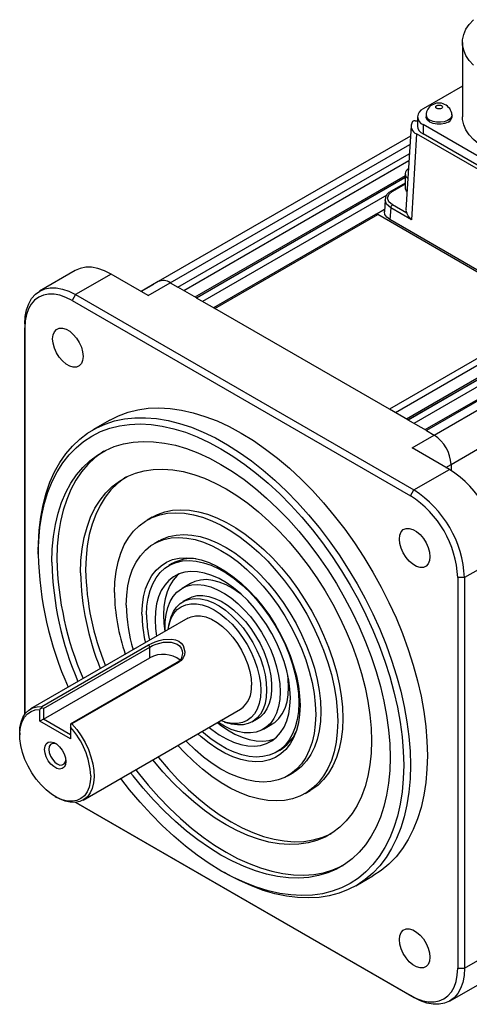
# Model space of a CAD drawing. Header units: millimetres. Extents: x 0 to 1676, y 0 to 1295.
# Tile 4 of 7: x 871 to 965, y 689 to 895. Entities that reach past the tile are written whole.
import ezdxf

# ---------------------------------------------------------------- set-up
doc = ezdxf.new("R2010")
doc.units = ezdxf.units.MM
doc.header["$LTSCALE"] = 6

msp = doc.modelspace()

# ---------------------------------------------------------------- linework, layer by layer
for p, q in [((963.66, 889.962), (963.66, 874.407)), ((963.66, 880.795), (955.423, 876.04)), ((956.071, 874.816), (956.071, 874.407)), ((961.478, 874.407), (961.478, 874.816)), ((954.251, 874.407), (954.251, 872.456)), ((976.707, 860.488), (955.423, 872.774)), ((955.423, 872.774), (955.423, 870.823)), ((952.909, 872.538), (951.847, 854.982)), ((954.078, 870.824), (952.992, 852.874)), ((976.709, 857.759), (954.078, 870.824)), ((976.707, 858.536), (955.423, 870.823)), ((952.778, 870.371), (900.088, 839.954)), ((902.588, 839.706), (952.672, 868.619)), ((904.205, 838.773), (952.555, 866.685)), ((952.465, 865.196), (905.449, 838.055)), ((1038.185, 863.656), (949.643, 812.542)), ((951.683, 862.452), (951.683, 859.594)), ((1040.832, 862.528), (951.944, 811.214)), ((952.236, 811.045), (1041.332, 862.479)), ((1041.383, 862.449), (952.288, 811.015)), ((951.683, 862.089), (907.749, 836.727)), ((908.042, 836.558), (951.683, 861.751)), ((951.683, 861.691), (908.094, 836.528)), ((951.683, 860.539), (948.763, 858.854)), ((949.013, 858.829), (951.683, 860.37)), ((1042.074, 861.411), (953.532, 810.297)), ((1044.721, 860.283), (955.833, 808.969)), ((1045.221, 860.233), (956.126, 808.8)), ((957.742, 807.866), (1046.838, 859.3)), ((947.837, 858.034), (909.338, 835.809)), ((947.491, 857.094), (947.338, 854.56)), ((945.462, 854.008), (947.371, 855.109)), ((948.66, 855.375), (948.511, 852.911)), ((952.992, 852.874), (948.66, 855.375)), ((952.01, 854.243), (949.013, 855.973)), ((945.457, 854.005), (911.638, 834.482)), ((911.931, 834.312), (945.957, 853.955)), ((982.425, 832.903), (945.957, 853.955)), ((981.041, 834.132), (948.511, 852.911)), ((961.278, 801.743), (1050.373, 853.176)), ((882.711, 842.271), (875.295, 837.969)), ((890.214, 841.534), (882.789, 837.233)), ((897.992, 837.044), (890.214, 841.534)), ((900.085, 839.952), (896.528, 837.889)), ((899.11, 839.386), (896.522, 837.892)), ((897.992, 837.044), (902.588, 839.706)), ((902.588, 839.706), (904.205, 838.773)), ((908.042, 836.558), (904.205, 838.773)), ((882.789, 837.233), (882.082, 836.007)), ((882.082, 836.007), (952.792, 795.186)), ((882.789, 837.233), (953.5, 796.412)), ((908.042, 836.558), (908.094, 836.528)), ((911.931, 834.312), (908.094, 836.528)), ((948.399, 813.26), (911.931, 834.312)), ((982.425, 832.903), (948.399, 813.26)), ((872.203, 831.12), (872.204, 830.303)), ((872.203, 831.12), (872.203, 749.551)), ((872.204, 749.553), (872.204, 830.303)), ((952.236, 811.045), (948.399, 813.26)), ((889.939, 810.996), (886.404, 808.955)), ((952.236, 811.045), (952.288, 811.015)), ((956.126, 808.8), (952.288, 811.015)), ((953.146, 805.204), (957.742, 807.866)), ((956.126, 808.8), (957.742, 807.866)), ((960.924, 800.714), (953.146, 805.204)), ((953.5, 796.412), (960.924, 800.714)), ((960.208, 801.127), (961.278, 801.743)), ((961.278, 801.743), (961.278, 800.503)), ((952.792, 795.186), (953.5, 796.412)), ((898.817, 790.719), (897.756, 790.106)), ((900.256, 785.776), (899.196, 785.164)), ((875.011, 783.774), (875.011, 782.957)), ((971.523, 782.356), (964.085, 778.078)), ((903.006, 781.013), (902.299, 780.605)), ((964.085, 778.078), (962.67, 778.078)), ((962.67, 778.078), (962.67, 696.424)), ((964.085, 778.078), (964.085, 696.424)), ((906.816, 776.862), (905.049, 775.841)), ((906.299, 773.676), (905.238, 773.064)), ((906.281, 769.624), (873.4, 750.643)), ((902.496, 768.932), (902.306, 768.088)), ((875.748, 751.147), (898.022, 764.006)), ((876.071, 750.718), (898.345, 763.576)), ((898.022, 764.006), (898.345, 763.576)), ((898.345, 761.323), (898.345, 763.576)), ((876.071, 748.465), (898.345, 761.323)), ((904.002, 760.311), (881.728, 747.452)), ((904.325, 760.367), (882.051, 747.509)), ((904.325, 760.367), (904.002, 760.311)), ((875.749, 750.839), (875.364, 750.495)), ((875.364, 748.057), (875.364, 750.496)), ((875.749, 750.839), (875.748, 751.147)), ((876.071, 750.718), (875.749, 750.839)), ((876.071, 750.718), (876.071, 748.465)), ((884.399, 731.59), (917.28, 750.571)), ((876.071, 748.465), (875.364, 748.057)), ((881.728, 744.383), (875.364, 748.057)), ((881.728, 745.199), (876.071, 748.465)), ((882.051, 747.509), (881.728, 747.387)), ((881.728, 747.452), (881.728, 747.387)), ((881.728, 747.387), (881.728, 746.822)), ((913.962, 747.897), (914.788, 747.64)), ((919.737, 747.948), (920.797, 748.561)), ((922.047, 746.396), (923.815, 747.416)), ((871.122, 745.607), (871.122, 745.198)), ((881.728, 746.822), (881.728, 744.383)), ((924.797, 741.632), (925.504, 742.041)), ((927.193, 736.665), (928.254, 737.277)), ((930.754, 732.947), (931.814, 733.559)), ((878.545, 732.339), (878.899, 732.135)), ((882.846, 731.098), (953.5, 690.311)), ((952.792, 690.72), (882.848, 731.098)), ((913.188, 716.825), (913.895, 716.416)), ((941.399, 713.69), (944.935, 715.731)), ((964.085, 696.424), (971.523, 700.702)), ((962.67, 696.424), (964.085, 696.424)), ((960.975, 689.564), (968.409, 693.834)), ((953.5, 690.311), (952.792, 690.72))]:
    msp.add_line(p, q)
at = {"flags": 128}
for points in [[(965.95, 885.221), (965.059, 886.201), (964.379, 887.236), (963.92, 888.31), (963.689, 889.409), (963.689, 890.516), (963.92, 891.614), (964.379, 892.689), (965.059, 893.724), (965.95, 894.703)], [(958.277, 876.736), (958.505, 876.824), (958.775, 876.855), (959.044, 876.824), (959.272, 876.736), (959.425, 876.604), (959.478, 876.449), (959.425, 876.293), (959.272, 876.161)], [(961.478, 874.816), (961.386, 874.412), (961.064, 873.985), (960.538, 873.632), (959.856, 873.385), (959.077, 873.264), (958.272, 873.282), (957.511, 873.436), (956.863, 873.712)], [(959.272, 876.161), (959.044, 876.073), (958.775, 876.042), (958.505, 876.073), (958.277, 876.161), (958.124, 876.293), (958.071, 876.449), (958.124, 876.604), (958.277, 876.736)], [(960.686, 873.304), (960.002, 873.016), (959.198, 872.866), (958.352, 872.866), (957.547, 873.016), (956.863, 873.304), (956.365, 873.699), (956.104, 874.163), (956.071, 874.407)], [(990.761, 867.927), (989.326, 867.193), (987.748, 866.565), (986.051, 866.05), (984.258, 865.658), (982.397, 865.393), (980.494, 865.26), (978.577, 865.26), (976.674, 865.393), (974.812, 865.658), (973.02, 866.05), (971.322, 866.565), (969.745, 867.193), (968.31, 867.927), (967.039, 868.755), (965.95, 869.666), (965.059, 870.646), (964.379, 871.681), (963.92, 872.755), (963.689, 873.854), (963.66, 874.407)], [(949.013, 855.973), (948.254, 856.628), (947.988, 857.401), (948.254, 858.174), (949.013, 858.829)], [(949.013, 858.829), (948.881, 858.876), (948.767, 858.856), (948.766, 858.855)], [(948.66, 855.375), (947.784, 856.141), (947.489, 857.013), (947.504, 857.057)], [(948.511, 852.911), (947.844, 853.417), (947.466, 853.966), (947.336, 854.552), (947.354, 854.623)], [(951.874, 854.98), (951.849, 854.792), (952.01, 854.243)], [(952.992, 852.874), (952.343, 853.673), (952.01, 854.243)], [(890.214, 841.534), (888.83, 842.228), (887.47, 842.701), (886.158, 842.944), (884.914, 842.954), (883.761, 842.73), (882.719, 842.276), (882.711, 842.271)], [(872.203, 831.12), (872.294, 832.663), (872.564, 834.075), (873.009, 835.333), (873.621, 836.413), (874.391, 837.299), (875.304, 837.974), (876.345, 838.427), (877.496, 838.651), (878.738, 838.641), (880.049, 838.398), (881.407, 837.926), (882.789, 837.233)], [(882.082, 836.007), (880.793, 836.653), (879.525, 837.094), (878.302, 837.321), (877.143, 837.33), (876.069, 837.121), (875.097, 836.698), (874.246, 836.068), (873.528, 835.242), (872.956, 834.234), (872.541, 833.061), (872.289, 831.743), (872.204, 830.303)], [(878.005, 827.987), (878.098, 828.813), (878.37, 829.484), (878.805, 829.962), (879.38, 830.218), (880.059, 830.237), (880.804, 830.019), (881.571, 829.577), (882.315, 828.935), (882.995, 828.131), (883.569, 827.212), (884.005, 826.231), (884.277, 825.246), (884.369, 824.313)], [(884.369, 824.313), (884.277, 823.487), (884.005, 822.816), (883.569, 822.339), (882.995, 822.083), (882.315, 822.063), (881.571, 822.281), (880.804, 822.724), (880.059, 823.366), (879.38, 824.17), (878.805, 825.089), (878.37, 826.069), (878.098, 827.055), (878.005, 827.987)], [(889.939, 810.996), (891.795, 811.932), (893.762, 812.66), (895.831, 813.178), (897.992, 813.482), (900.236, 813.572), (902.554, 813.446), (904.936, 813.107), (907.371, 812.554), (909.85, 811.79), (912.361, 810.82), (914.894, 809.646), (917.437, 808.273), (919.981, 806.709), (922.513, 804.959), (925.024, 803.03), (927.503, 800.932), (929.938, 798.673), (932.32, 796.263), (934.638, 793.712), (936.883, 791.031), (939.044, 788.231), (941.112, 785.325), (943.08, 782.325), (944.937, 779.244), (946.677, 776.095), (948.291, 772.891), (949.774, 769.647), (951.118, 766.375), (952.317, 763.091), (953.368, 759.808), (954.264, 756.54), (955.003, 753.301), (955.581, 750.105), (955.995, 746.966), (956.245, 743.898), (956.328, 740.912)], [(875.011, 783.774), (875.031, 785.216), (875.194, 788.025), (875.52, 790.721), (876.006, 793.294), (876.651, 795.733), (877.453, 798.027), (878.407, 800.168), (879.511, 802.146), (880.758, 803.952), (882.145, 805.58), (883.664, 807.022), (885.311, 808.272), (887.078, 809.326), (888.957, 810.178), (890.94, 810.825), (893.02, 811.264), (895.188, 811.494), (897.434, 811.514), (899.749, 811.323), (902.123, 810.923), (904.547, 810.314), (907.01, 809.5), (909.502, 808.484), (912.013, 807.27), (914.531, 805.863), (917.047, 804.269), (919.55, 802.496), (922.029, 800.549), (924.473, 798.438), (926.874, 796.172), (929.22, 793.759), (931.502, 791.21), (933.709, 788.536), (935.834, 785.748), (937.867, 782.857), (939.8, 779.876), (941.623, 776.817), (943.331, 773.693), (944.915, 770.517), (946.369, 767.303), (947.687, 764.063), (948.863, 760.813), (949.892, 757.564), (950.77, 754.331), (951.494, 751.127), (952.06, 747.966), (952.467, 744.861), (952.711, 741.825), (952.792, 738.871)], [(875.011, 782.957), (875.092, 785.794), (875.337, 788.524), (875.744, 791.136), (876.312, 793.618), (877.037, 795.961), (877.917, 798.153), (878.948, 800.186), (880.126, 802.051), (881.446, 803.739), (882.901, 805.244), (884.486, 806.56), (886.194, 807.68), (888.018, 808.599), (889.95, 809.315), (891.981, 809.823), (894.103, 810.122), (896.306, 810.21), (898.582, 810.087), (900.921, 809.753), (903.312, 809.21), (905.745, 808.461), (908.21, 807.507), (910.697, 806.355), (913.194, 805.008), (915.692, 803.471), (918.178, 801.753), (920.644, 799.86), (923.077, 797.8), (925.468, 795.582), (927.807, 793.216), (930.083, 790.711), (932.286, 788.079), (934.408, 785.33), (936.439, 782.477), (938.371, 779.531), (940.194, 776.506), (941.903, 773.414), (943.488, 770.269), (944.943, 767.083), (946.263, 763.871), (947.44, 760.646), (948.472, 757.423), (949.352, 754.214), (950.077, 751.035), (950.645, 747.897), (951.052, 744.815), (951.296, 741.802), (951.378, 738.871)], [(877.839, 781.325), (877.922, 784.063), (878.168, 786.694), (878.579, 789.204), (879.15, 791.583), (879.881, 793.818), (880.766, 795.9), (881.803, 797.819), (882.986, 799.566), (884.31, 801.133), (885.769, 802.512), (887.356, 803.697), (889.063, 804.683), (890.882, 805.465), (892.806, 806.039), (894.824, 806.403), (896.929, 806.554), (899.109, 806.493), (901.355, 806.219), (903.656, 805.734), (906.001, 805.04), (908.38, 804.14), (910.782, 803.039), (913.194, 801.741), (915.607, 800.253), (918.009, 798.582), (920.388, 796.735), (922.733, 794.721), (925.034, 792.549), (927.28, 790.23), (929.46, 787.774), (931.565, 785.193), (933.583, 782.499), (935.507, 779.704), (937.326, 776.821), (939.033, 773.864), (940.62, 770.847), (942.079, 767.784), (943.403, 764.689), (944.586, 761.575), (945.623, 758.459), (946.508, 755.355), (947.239, 752.276), (947.81, 749.238), (948.221, 746.253), (948.467, 743.338), (948.55, 740.504)], [(888.732, 804.513), (888.416, 804.31), (886.83, 803.125), (885.371, 801.745), (884.047, 800.179), (882.864, 798.432), (881.827, 796.513), (880.941, 794.431), (880.211, 792.195), (879.639, 789.816), (879.229, 787.306), (878.982, 784.675), (878.9, 781.937)], [(883.85, 779.079), (883.935, 781.654), (884.189, 784.116), (884.612, 786.452), (885.2, 788.649), (885.951, 790.694), (886.861, 792.575), (887.923, 794.283), (889.133, 795.808), (890.483, 797.141), (891.966, 798.275), (893.574, 799.204), (895.298, 799.922), (897.127, 800.425), (899.052, 800.71), (901.063, 800.777), (903.147, 800.624), (905.293, 800.252), (907.489, 799.663), (909.723, 798.862), (911.983, 797.851), (914.255, 796.638), (916.527, 795.228), (918.787, 793.63), (921.021, 791.852), (923.217, 789.904), (925.364, 787.798), (927.448, 785.545), (929.458, 783.157), (931.383, 780.649), (933.213, 778.034), (934.936, 775.326), (936.544, 772.541), (938.027, 769.695), (939.377, 766.803), (940.587, 763.881), (941.65, 760.946), (942.559, 758.015), (943.31, 755.103), (943.898, 752.227), (944.321, 749.403), (944.576, 746.647), (944.661, 743.974)], [(893.294, 799.062), (893.027, 798.888), (891.544, 797.754), (890.194, 796.421), (888.984, 794.896), (887.921, 793.188), (887.012, 791.306), (886.261, 789.261), (885.673, 787.065), (885.25, 784.729), (884.995, 782.266), (884.91, 779.692)], [(890.921, 774.997), (891.005, 777.234), (891.256, 779.357), (891.674, 781.352), (892.254, 783.205), (892.992, 784.901), (893.884, 786.428), (894.922, 787.776), (896.1, 788.935), (897.409, 789.897), (898.839, 790.654), (900.38, 791.201), (902.021, 791.535), (903.75, 791.652), (905.555, 791.552), (907.422, 791.236), (909.339, 790.706), (911.291, 789.965), (913.265, 789.02), (915.245, 787.876), (917.219, 786.543), (919.171, 785.03), (921.088, 783.347), (922.956, 781.507), (924.76, 779.523), (926.49, 777.409), (928.131, 775.181), (929.672, 772.854), (931.102, 770.446), (932.41, 767.974), (933.588, 765.455), (934.627, 762.908), (935.518, 760.351), (936.257, 757.802), (936.837, 755.28), (937.254, 752.804), (937.506, 750.39), (937.59, 748.056)], [(898.817, 790.719), (899.899, 791.266), (901.44, 791.813), (903.081, 792.147), (904.811, 792.264), (906.615, 792.164), (908.483, 791.848), (910.4, 791.318), (912.352, 790.578), (914.325, 789.632), (916.306, 788.489), (918.28, 787.156), (920.232, 785.642), (922.149, 783.959), (924.016, 782.119), (925.821, 780.135), (927.55, 778.021), (929.191, 775.793), (930.732, 773.467), (932.162, 771.059), (933.471, 768.586), (934.649, 766.067), (935.687, 763.52), (936.579, 760.963), (937.317, 758.414), (937.897, 755.893), (938.315, 753.416), (938.566, 751.002), (938.65, 748.668)], [(950.505, 786.134), (950.598, 786.96), (950.87, 787.631), (951.305, 788.109), (951.88, 788.365), (952.559, 788.384), (953.304, 788.166), (954.071, 787.723), (954.815, 787.081), (955.495, 786.278), (956.069, 785.359), (956.505, 784.378), (956.777, 783.393), (956.869, 782.46)], [(893.395, 772.344), (893.48, 774.405), (893.733, 776.351), (894.151, 778.165), (894.732, 779.831), (895.471, 781.337), (896.361, 782.668), (897.395, 783.814), (898.563, 784.764), (899.856, 785.511), (901.263, 786.047), (902.772, 786.37), (904.369, 786.475), (906.042, 786.362), (907.776, 786.033), (909.556, 785.488), (911.368, 784.735), (913.194, 783.777), (915.021, 782.625), (916.833, 781.288), (918.613, 779.777), (920.347, 778.105), (922.02, 776.286), (923.617, 774.336), (925.126, 772.272), (926.533, 770.11), (927.826, 767.87), (928.994, 765.571), (930.028, 763.232), (930.918, 760.874), (931.656, 758.516), (932.238, 756.178), (932.656, 753.88), (932.909, 751.643), (932.993, 749.485)], [(900.256, 785.776), (900.917, 786.123), (902.324, 786.66), (903.832, 786.982), (905.43, 787.088), (907.103, 786.975), (908.837, 786.645), (910.617, 786.101), (912.428, 785.347), (914.255, 784.39), (916.082, 783.238), (917.893, 781.9), (919.673, 780.389), (921.407, 778.717), (923.08, 776.898), (924.678, 774.948), (926.187, 772.884), (927.594, 770.723), (928.887, 768.483), (930.055, 766.184), (931.089, 763.845), (931.978, 761.486), (932.717, 759.128), (933.298, 756.79), (933.717, 754.493), (933.97, 752.255), (934.054, 750.097)], [(956.869, 782.46), (956.777, 781.634), (956.505, 780.963), (956.069, 780.485), (955.495, 780.23), (954.815, 780.21), (954.071, 780.428), (953.304, 780.871), (952.559, 781.513), (951.88, 782.317), (951.305, 783.235), (950.87, 784.216), (950.598, 785.201), (950.505, 786.134)], [(896.672, 770.452), (896.757, 772.334), (897.01, 774.098), (897.43, 775.727), (898.011, 777.203), (898.748, 778.513), (899.634, 779.642), (900.658, 780.579), (901.811, 781.314), (903.081, 781.84), (904.455, 782.151), (905.918, 782.244), (907.456, 782.119), (909.053, 781.775), (910.693, 781.218), (912.358, 780.452), (914.031, 779.486), (915.696, 778.329), (917.336, 776.994), (918.933, 775.493), (920.471, 773.843), (921.934, 772.061), (923.308, 770.163), (924.578, 768.171), (925.731, 766.105), (926.755, 763.985), (927.641, 761.834), (928.378, 759.673), (928.959, 757.525), (929.379, 755.412), (929.632, 753.355), (929.717, 751.376)], [(897.638, 770.303), (897.72, 772.115), (897.964, 773.813), (898.368, 775.382), (898.927, 776.804), (899.637, 778.065), (900.49, 779.152), (901.476, 780.054), (902.587, 780.762), (903.809, 781.269), (905.132, 781.568), (906.541, 781.658), (908.022, 781.537), (909.56, 781.206), (911.139, 780.67), (912.742, 779.932), (914.354, 779.002), (915.957, 777.888), (917.536, 776.602), (919.074, 775.157), (920.555, 773.568), (921.964, 771.852), (923.287, 770.025), (924.509, 768.107), (925.62, 766.117), (926.606, 764.075), (927.459, 762.004), (928.169, 759.923), (928.728, 757.855), (929.132, 755.82), (929.376, 753.84), (929.458, 751.934), (929.376, 750.122), (929.132, 748.424), (928.728, 746.855), (928.169, 745.433), (927.459, 744.172), (926.606, 743.085), (925.62, 742.182), (924.509, 741.475), (923.287, 740.968), (921.964, 740.669), (920.555, 740.579), (919.074, 740.7), (917.536, 741.031), (915.957, 741.567), (914.354, 742.305), (912.742, 743.235), (911.139, 744.349), (909.56, 745.635), (909.233, 745.926)], [(927.69, 752.954), (927.607, 754.768), (927.36, 756.656), (926.95, 758.596), (926.383, 760.566), (925.666, 762.542), (924.806, 764.502), (923.815, 766.422), (922.703, 768.28), (921.484, 770.054), (920.172, 771.723), (918.783, 773.268), (917.331, 774.67), (915.836, 775.913), (914.314, 776.983), (912.782, 777.867), (911.26, 778.555), (909.765, 779.038), (908.313, 779.311), (906.924, 779.371), (905.612, 779.217), (904.393, 778.85), (903.281, 778.276), (902.29, 777.501), (901.43, 776.533), (900.713, 775.385), (900.146, 774.07), (899.737, 772.602), (899.489, 771), (899.406, 769.283), (899.489, 767.469), (899.696, 765.823)], [(904.472, 778.882), (904.057, 778.521), (903.198, 777.554), (902.481, 776.406), (901.914, 775.09), (901.504, 773.623), (901.257, 772.021), (901.174, 770.303), (901.257, 768.489), (901.464, 766.844)], [(901.567, 766.903), (901.548, 767.223), (901.548, 768.868), (901.717, 770.404), (902.051, 771.809), (902.547, 773.065), (903.198, 774.153), (903.993, 775.057), (904.923, 775.767), (905.974, 776.27), (907.131, 776.561), (908.378, 776.635), (909.698, 776.491), (911.072, 776.131), (912.481, 775.561), (913.904, 774.788), (915.323, 773.823), (916.717, 772.68), (918.066, 771.374), (919.352, 769.924), (920.556, 768.351), (921.662, 766.676), (922.654, 764.924), (923.518, 763.117), (924.242, 761.283), (924.817, 759.447), (925.233, 757.634), (925.484, 755.869), (925.569, 754.179), (925.569, 754.179)], [(917.411, 774.598), (917.091, 774.843), (915.672, 775.808), (914.248, 776.581), (912.84, 777.152), (911.466, 777.511), (910.146, 777.655), (908.899, 777.581), (907.742, 777.29), (906.816, 776.862)], [(906.299, 773.676), (907.155, 774.066), (908.233, 774.312), (909.398, 774.341), (910.631, 774.153), (911.912, 773.751), (913.219, 773.142), (914.533, 772.335), (915.83, 771.344), (917.089, 770.186), (918.29, 768.878), (919.414, 767.443), (920.441, 765.904), (921.355, 764.286), (922.141, 762.617), (922.786, 760.923), (923.279, 759.232), (923.612, 757.572), (923.78, 755.97), (923.78, 754.453), (923.612, 753.045), (923.279, 751.77), (922.786, 750.649), (922.141, 749.699), (921.355, 748.937), (920.797, 748.561)], [(902.155, 767.243), (902.389, 768.425), (902.798, 769.58), (903.36, 770.572), (904.067, 771.386), (904.905, 772.006), (905.861, 772.422), (906.919, 772.628), (908.06, 772.619), (909.264, 772.395), (910.511, 771.962), (911.78, 771.325)], [(902.496, 768.932), (902.757, 769.854), (903.25, 770.976), (903.894, 771.926), (904.68, 772.688), (905.594, 773.25), (906.621, 773.603), (907.745, 773.741), (908.946, 773.662), (910.206, 773.366), (911.503, 772.86), (912.816, 772.15), (914.124, 771.25), (915.405, 770.172), (916.638, 768.937), (917.802, 767.563), (918.88, 766.072), (919.853, 764.491), (920.704, 762.844), (921.421, 761.159), (921.991, 759.463), (922.405, 757.784), (922.656, 756.15), (922.74, 754.587)], [(906.281, 769.624), (906.931, 769.92), (907.891, 770.122), (908.939, 770.099), (910.049, 769.854), (911.199, 769.39), (912.362, 768.719), (913.511, 767.855), (914.622, 766.819), (915.669, 765.631), (916.63, 764.321), (917.482, 762.916), (918.207, 761.448), (918.788, 759.949), (919.213, 758.455), (919.472, 756.997), (919.558, 755.608)], [(911.78, 771.325), (913.049, 770.497), (914.297, 769.49), (915.501, 768.323), (916.642, 767.015), (917.699, 765.588), (918.655, 764.068), (919.494, 762.48), (920.2, 760.851), (920.763, 759.209), (921.172, 757.582), (921.42, 755.999), (921.503, 754.485), (921.42, 753.068), (921.172, 751.77), (920.763, 750.616), (920.2, 749.623), (919.494, 748.81), (918.655, 748.19), (917.699, 747.774), (916.642, 747.568), (915.501, 747.577), (914.297, 747.8), (913.154, 748.19)], [(898.022, 764.006), (898.664, 764.342), (899.415, 764.664), (900.264, 764.953), (901.136, 765.16), (902.908, 765.243), (903.684, 765.088), (904.36, 764.797), (904.905, 764.387), (905.311, 763.871), (905.663, 762.598), (905.571, 761.932), (905.292, 761.3), (904.871, 760.773), (904.325, 760.367)], [(898.345, 763.576), (898.897, 763.861), (899.623, 764.159), (900.403, 764.396), (901.212, 764.56), (902.751, 764.588), (904.006, 764.173), (904.496, 763.808), (904.864, 763.353), (905.099, 762.806), (905.173, 762.217), (904.846, 761.11), (904.453, 760.639), (904.002, 760.311)], [(927.337, 755.199), (927.252, 756.89), (927.153, 757.723)], [(925.569, 754.179), (925.484, 752.586), (925.233, 751.113), (924.817, 749.78), (924.242, 748.606), (923.518, 747.608), (922.654, 746.8), (921.662, 746.192), (920.556, 745.795), (919.352, 745.612), (918.066, 745.647), (916.717, 745.899), (915.323, 746.365), (913.904, 747.038), (912.566, 747.85)], [(922.74, 754.587), (922.656, 753.122), (922.405, 751.778), (921.991, 750.577), (921.421, 749.539), (920.704, 748.681), (919.853, 748.017), (918.88, 747.559), (917.802, 747.313), (916.638, 747.284), (915.405, 747.472), (914.788, 747.64)], [(923.815, 747.416), (924.422, 747.82), (925.286, 748.629), (926.01, 749.627), (926.584, 750.8), (927, 752.133), (927.252, 753.606), (927.337, 755.199)], [(929.717, 751.376), (929.632, 749.495), (929.379, 747.731), (928.959, 746.102), (928.378, 744.625), (927.641, 743.315), (926.755, 742.186), (925.731, 741.249), (924.578, 740.514), (923.308, 739.989), (921.934, 739.677), (920.471, 739.584), (918.933, 739.71), (917.336, 740.053), (915.696, 740.611), (914.031, 741.376), (912.358, 742.343), (910.693, 743.499), (909.053, 744.835), (908.386, 745.437)], [(910.695, 746.77), (911.26, 746.324), (912.782, 745.254), (914.314, 744.37), (915.836, 743.682), (917.331, 743.199), (918.783, 742.926), (920.172, 742.866), (921.484, 743.02), (922.703, 743.386), (923.815, 743.961), (924.806, 744.736), (925.666, 745.704), (926.383, 746.852), (926.95, 748.167), (927.36, 749.635), (927.607, 751.237), (927.69, 752.954)], [(871.122, 745.607), (871.18, 746.673), (871.403, 747.84), (871.789, 748.862), (872.329, 749.716), (873.01, 750.383), (873.82, 750.851), (874.739, 751.107), (875.748, 751.147)], [(885.971, 736.626), (885.885, 735.374), (885.628, 734.25), (885.208, 733.28), (884.632, 732.488), (883.916, 731.891), (883.074, 731.504), (882.128, 731.335), (881.099, 731.388), (880.01, 731.662), (878.888, 732.151), (877.757, 732.843), (876.645, 733.722), (875.577, 734.768), (874.578, 735.957), (873.671, 737.261), (872.877, 738.649), (872.214, 740.09), (871.699, 741.551), (871.342, 742.996), (871.153, 744.393), (871.135, 745.709), (871.289, 746.914), (871.612, 747.979), (872.095, 748.881), (872.729, 749.598), (873.497, 750.113), (874.382, 750.414), (875.364, 750.496)], [(932.993, 749.485), (932.909, 747.424), (932.656, 745.478), (932.238, 743.664), (931.656, 741.997), (930.918, 740.492), (930.028, 739.161), (928.994, 738.015), (927.826, 737.065), (926.533, 736.318), (925.126, 735.781), (923.617, 735.459), (922.02, 735.353), (920.347, 735.466), (918.613, 735.796), (916.833, 736.34), (915.021, 737.094), (913.194, 738.051), (911.368, 739.203), (909.556, 740.541), (907.776, 742.052), (906.042, 743.724), (905.819, 743.955)], [(934.054, 750.097), (933.97, 748.036), (933.717, 746.09), (933.298, 744.276), (932.717, 742.61), (931.978, 741.104), (931.089, 739.773), (930.055, 738.627), (928.887, 737.677), (928.254, 737.277)], [(882.051, 747.509), (883.061, 746.303), (883.98, 744.985), (884.789, 743.584), (885.471, 742.129), (886.011, 740.652), (886.396, 739.185), (886.619, 737.76), (886.676, 736.407), (886.563, 735.157), (886.285, 734.036), (885.848, 733.067), (885.259, 732.273), (884.533, 731.671), (883.685, 731.273), (882.734, 731.088), (881.699, 731.12), (880.604, 731.369), (879.472, 731.828), (878.899, 732.135)], [(937.59, 748.056), (937.506, 745.819), (937.254, 743.696), (936.837, 741.701), (936.257, 739.849), (935.518, 738.153), (934.627, 736.625), (933.588, 735.277), (932.41, 734.118), (931.102, 733.156), (929.672, 732.399), (928.131, 731.852), (926.49, 731.519), (924.76, 731.401), (922.956, 731.501), (921.088, 731.817), (919.171, 732.348), (917.219, 733.088), (915.245, 734.033), (913.265, 735.177), (911.291, 736.51), (909.339, 738.024), (907.422, 739.706), (905.555, 741.547), (904.197, 743.019)], [(912.463, 747.791), (913.028, 747.344), (914.55, 746.274), (916.081, 745.39), (917.604, 744.702), (919.099, 744.219), (920.55, 743.946), (921.94, 743.886), (923.252, 744.041), (924.392, 744.375)], [(938.65, 748.668), (938.566, 746.432), (938.315, 744.308), (937.897, 742.313), (937.317, 740.461), (936.579, 738.765), (935.687, 737.237), (934.649, 735.889), (933.471, 734.73), (932.162, 733.769), (931.814, 733.559)], [(876.337, 742.188), (876.426, 742.855), (876.687, 743.365), (877.099, 743.676), (877.628, 743.763), (878.232, 743.62), (878.861, 743.256), (879.464, 742.703), (879.993, 742.005), (880.405, 741.219), (880.666, 740.407), (880.756, 739.637)], [(878.78, 743.315), (878.442, 743.424), (877.949, 743.419), (877.558, 743.193), (877.307, 742.769), (877.22, 742.188)], [(944.661, 743.974), (944.576, 741.399), (944.321, 738.937), (943.898, 736.601), (943.31, 734.404), (942.559, 732.36), (941.65, 730.478), (940.587, 728.77), (939.377, 727.245), (938.027, 725.912), (936.544, 724.778), (934.936, 723.849), (933.213, 723.132), (931.383, 722.629), (929.458, 722.343), (927.448, 722.277), (925.364, 722.43), (923.217, 722.801), (921.021, 723.39), (918.787, 724.191), (916.527, 725.202), (914.255, 726.415), (911.983, 727.825), (909.723, 729.424), (907.489, 731.202), (905.293, 733.149), (903.147, 735.255), (901.063, 737.508), (899.052, 739.896), (898.968, 740)], [(880.756, 739.637), (880.666, 738.969), (880.405, 738.46), (879.993, 738.149), (879.464, 738.061), (878.861, 738.205), (878.232, 738.568), (877.628, 739.121), (877.099, 739.819), (876.687, 740.606), (876.426, 741.417), (876.337, 742.188)], [(877.22, 742.188), (877.307, 741.507), (877.558, 740.793), (877.949, 740.116), (878.442, 739.541), (878.988, 739.126), (879.534, 738.911), (880.027, 738.916), (880.418, 739.142), (880.669, 739.566), (880.744, 739.913)], [(951.378, 738.871), (951.296, 736.035), (951.052, 733.305), (950.645, 730.693), (950.077, 728.21), (949.352, 725.868), (948.472, 723.675), (947.44, 721.643), (946.263, 719.778), (944.943, 718.089), (943.488, 716.584), (941.903, 715.269), (940.194, 714.149), (938.371, 713.229), (936.439, 712.514), (934.408, 712.006), (932.286, 711.707), (930.083, 711.619), (927.807, 711.742), (925.468, 712.076), (923.077, 712.618), (920.644, 713.368), (918.178, 714.321), (915.692, 715.474), (913.194, 716.821), (910.697, 718.357), (908.21, 720.076), (905.745, 721.969), (903.312, 724.029), (900.921, 726.247), (898.582, 728.613), (896.306, 731.118), (894.103, 733.75), (892.258, 736.127)], [(948.55, 740.504), (948.467, 737.766), (948.221, 735.135), (947.81, 732.625), (947.239, 730.246), (946.508, 728.01), (945.623, 725.928), (944.586, 724.009), (943.403, 722.262), (942.079, 720.696), (940.62, 719.316), (939.033, 718.131), (937.326, 717.145), (935.507, 716.364), (933.583, 715.79), (931.565, 715.426), (929.46, 715.275), (927.28, 715.336), (925.034, 715.61), (922.733, 716.095), (920.388, 716.789), (918.009, 717.688), (915.607, 718.79), (913.194, 720.087), (910.782, 721.575), (908.38, 723.247), (906.001, 725.094), (903.656, 727.108), (901.355, 729.28), (899.109, 731.599), (896.929, 734.055), (894.824, 736.636), (894.305, 737.308)], [(900.029, 740.613), (900.113, 740.508), (902.123, 738.121), (904.207, 735.868), (906.354, 733.761), (908.55, 731.814), (910.784, 730.036), (913.044, 728.438), (915.316, 727.028), (917.588, 725.814), (919.848, 724.804), (922.082, 724.002), (924.278, 723.414), (926.424, 723.042), (928.508, 722.889), (930.519, 722.955), (932.444, 723.241), (934.273, 723.744), (935.997, 724.462), (936.277, 724.604)], [(952.792, 738.871), (952.711, 736.011), (952.467, 733.258), (952.06, 730.622), (951.494, 728.114), (950.77, 725.746), (949.892, 723.528), (948.863, 721.467), (947.687, 719.574), (946.369, 717.856), (944.915, 716.321), (943.331, 714.974), (941.623, 713.821), (939.8, 712.868), (937.867, 712.118), (935.834, 711.574), (933.709, 711.239), (931.502, 711.114), (929.22, 711.2), (926.874, 711.496), (924.473, 712.001), (922.029, 712.713), (919.55, 713.628), (917.047, 714.744), (914.531, 716.055), (913.895, 716.416)], [(956.328, 740.912), (956.245, 738.023), (955.995, 735.242), (955.581, 732.582), (955.003, 730.054), (954.264, 727.668), (953.368, 725.435), (952.317, 723.365), (951.118, 721.465), (949.774, 719.746), (948.291, 718.212), (946.677, 716.873), (944.937, 715.732), (944.935, 715.731)], [(895.365, 737.92), (895.885, 737.248), (897.989, 734.667), (900.17, 732.211), (902.415, 729.892), (904.716, 727.72), (907.062, 725.706), (909.441, 723.859), (911.842, 722.188), (914.255, 720.7), (916.668, 719.402), (919.069, 718.301), (921.448, 717.401), (923.794, 716.707), (926.095, 716.222), (928.341, 715.948), (930.521, 715.887), (932.625, 716.038), (934.644, 716.402), (936.567, 716.976), (938.387, 717.758), (938.717, 717.928)], [(950.505, 702.414), (950.598, 703.24), (950.87, 703.911), (951.305, 704.388), (951.88, 704.644), (952.559, 704.664), (953.304, 704.446), (954.071, 704.003), (954.815, 703.361), (955.495, 702.557), (956.069, 701.638), (956.505, 700.658), (956.777, 699.673), (956.869, 698.74)], [(956.869, 698.74), (956.777, 697.914), (956.505, 697.243), (956.069, 696.765), (955.495, 696.509), (954.815, 696.49), (954.071, 696.708), (953.304, 697.15), (952.559, 697.792), (951.88, 698.596), (951.305, 699.515), (950.87, 700.496), (950.598, 701.481), (950.505, 702.414)], [(952.792, 690.72), (954.082, 690.074), (955.349, 689.633), (956.572, 689.407), (957.731, 689.397), (958.805, 689.606), (959.777, 690.029), (960.629, 690.659), (961.346, 691.485), (961.918, 692.493), (962.333, 693.666), (962.585, 694.984), (962.67, 696.424)], [(964.085, 696.424), (963.995, 694.88), (963.724, 693.468), (963.279, 692.211), (962.667, 691.13), (961.898, 690.245), (960.985, 689.57), (959.944, 689.117), (958.792, 688.893), (957.551, 688.903), (956.239, 689.146), (954.881, 689.618), (953.5, 690.311)]]:
    msp.add_lwpolyline(points, dxfattribs=at)
for centre, radius, start, end in [((958.336, 874.852), 2.248, 118.10515, 181.01168), ((958.756, 874.539), 2.731, 5.87012, 122.79414), ((956.043, 874.407), 1.746, 110.78342, 249.21658), ((957.392, 874.928), 1.326, 184.97346, 246.48016), ((954.635, 872.421), 1.691, 144.92253, 250.7511), ((953.681, 872.953), 0.615, 82.45417, 134.31744), ((954.432, 884.318), 10.776, 266.43243, 269.04041), ((960.169, 874.511), 1.313, 293.19076, 355.4891), ((956.231, 872.64), 1.988, 185.30407, 246.01607), ((952.879, 862.46), 1.158, 116.4909, 236.58689), ((949.531, 856.96), 2.036, 111.95762, 177.49999), ((952.854, 859.654), 1.173, 182.90861, 228.46228), ((949.43, 855.323), 0.772, 122.69373, 176.15015), ((945.665, 853.55), 0.5, 54.23795, 115.22761), ((901.129, 837.721), 2.463, 53.6953, 115.08902), ((953.602, 801.393), 7.684, 2.60548, 57.39452), ((948.512, 781.309), 23.035, 2.60548, 57.39452), ((941.225, 777.102), 21.467, 2.60548, 57.39452), ((941.102, 777.032), 23.006, 2.60548, 57.39452), ((946.936, 784.544), 71.943, 181.26405, 204.08968), ((944.378, 782.815), 66.556, 181.28289, 203.41965), ((945.929, 783.534), 67.049, 181.36524, 203.33729), ((907.099, 773.678), 8.4, 84.17685, 119.16433), ((940.557, 780.309), 56.721, 181.24171, 202.00776), ((941.618, 780.921), 56.721, 181.24171, 202.00776), ((932.695, 775.694), 41.78, 180.95579, 199.02923), ((927.596, 772.784), 34.203, 180.73687, 196.60781), ((923.637, 770.66), 26.965, 180.44016, 193.22612), ((923.391, 770.489), 25.754, 180.41392, 192.35381), ((901.125, 756.292), 5.748, 52.19051, 118.92226), ((914.148, 755.022), 5.442, 305.1318, 6.18038), ((869.699, 735.836), 16.291, 2.7818, 42.40604), ((921.189, 749.262), 8.412, 300.85762, 335.79045)]:
    msp.add_arc(centre, radius, start, end)

doc.saveas('drawing.dxf')
